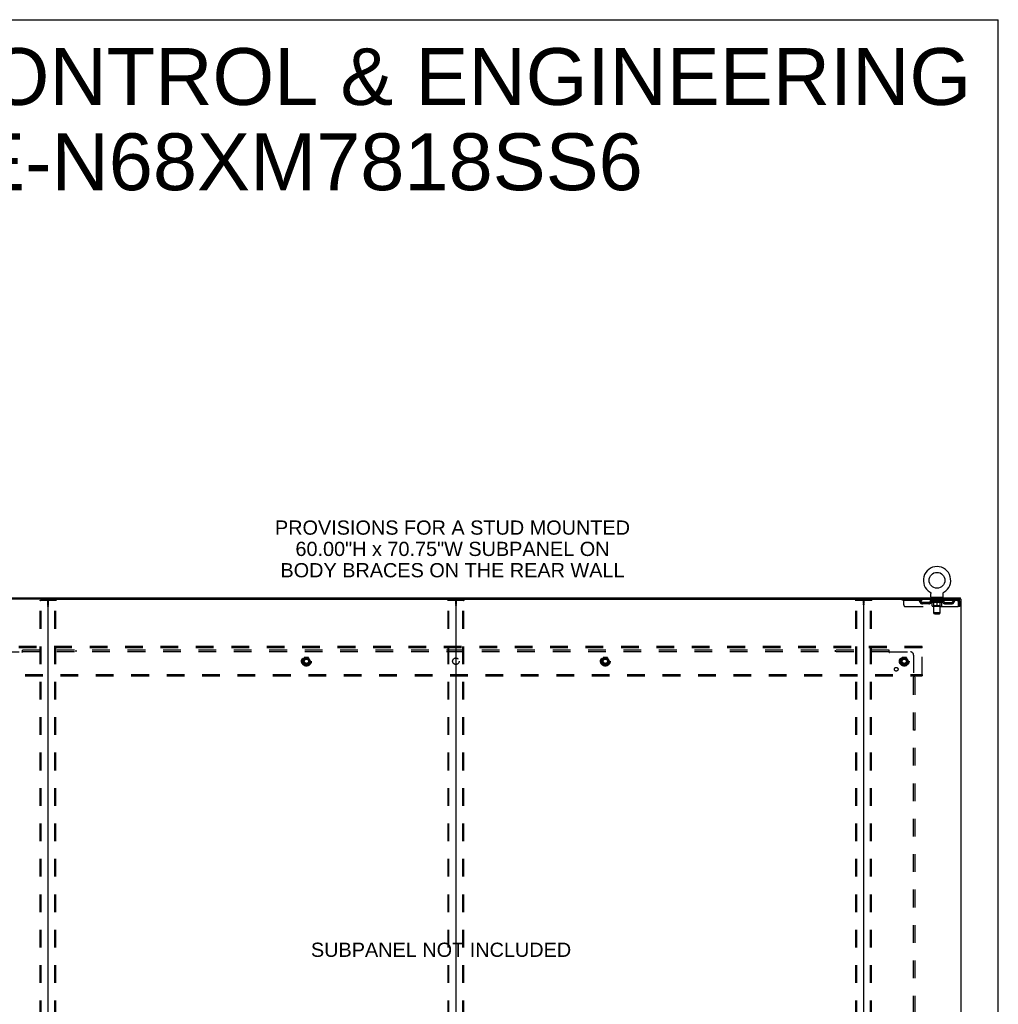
# Model space of a CAD drawing. Header units: inches. Extents: x 0 to 248, y 0 to 160.
# Tile 68 of 68: x 172 to 248, y 85 to 160. Entities that reach past the tile are written whole.
import ezdxf

# ---------------------------------------------------------------- set-up
doc = ezdxf.new("R2010")
doc.units = ezdxf.units.IN
doc.header["$LTSCALE"] = 13.627625
doc.header["$MEASUREMENT"] = 0
doc.linetypes.add('DOT', pattern=[0.2, 0.1, -0.1])
doc.linetypes.add('HIDDEN', pattern=[0.2, 0.1, -0.1])
doc.layers.get('0').update_dxf_attribs({"linetype": 'CONTINUOUS'})
for name, color, linetype in [('DEFAULT_2', 8, 'HIDDEN'), ('DIMENSIONS', 7, 'CONTINUOUS'), ('SUBPANEL', 7, 'CONTINUOUS'), ('WITNESSMARKS', 7, 'CONTINUOUS')]:
    doc.layers.add(name, color=color, linetype=linetype)
doc.styles.get("Standard").update_dxf_attribs({"font": 'arial.ttf'})

msp = doc.modelspace()

# ---------------------------------------------------------------- linework, layer by layer
at = {"color": 7, "linetype": 'Continuous'}
for p, q in [((0, 160.325), (247.775, 160.325)), ((247.775, 0), (247.775, 160.325)), ((242.523, 116.285), (242.522, 116.285)), ((242.522, 116.285), (242.525, 116.284)), ((242.525, 116.284), (242.528, 116.282)), ((242.528, 116.282), (242.53, 116.281)), ((242.53, 116.281), (242.533, 116.278)), ((242.533, 116.278), (242.537, 116.276)), ((242.537, 116.276), (242.54, 116.273)), ((242.54, 116.273), (242.543, 116.27)), ((242.543, 116.27), (242.546, 116.267)), ((242.546, 116.267), (242.55, 116.264)), ((242.549, 116.264), (242.552, 116.261)), ((242.552, 116.261), (242.555, 116.257)), ((242.555, 116.257), (242.558, 116.254)), ((242.558, 116.254), (242.561, 116.251)), ((242.561, 116.251), (242.563, 116.247)), ((242.563, 116.247), (242.565, 116.243)), ((242.565, 116.243), (242.568, 116.24)), ((242.568, 116.24), (242.57, 116.236)), ((242.57, 116.236), (242.572, 116.232)), ((242.572, 116.232), (242.573, 116.228)), ((242.573, 116.228), (242.575, 116.224)), ((242.575, 116.224), (242.577, 116.22)), ((242.577, 116.22), (242.578, 116.216)), ((242.578, 116.216), (242.579, 116.212)), ((242.584, 116.186), (242.584, 116.182)), ((242.584, 116.182), (242.584, 116.178)), ((242.584, 115.929), (242.584, 116.178)), ((243.534, 115.929), (243.534, 116.178)), ((243.537, 116.207), (243.538, 116.212)), ((243.538, 116.212), (243.54, 116.216)), ((243.54, 116.216), (243.541, 116.22)), ((243.541, 116.22), (243.543, 116.224)), ((243.543, 116.224), (243.544, 116.228)), ((243.544, 116.228), (243.546, 116.232)), ((243.546, 116.232), (243.548, 116.236)), ((243.548, 116.236), (243.55, 116.24)), ((243.55, 116.24), (243.552, 116.243)), ((243.552, 116.243), (243.555, 116.247)), ((243.555, 116.247), (243.557, 116.251)), ((243.557, 116.251), (243.56, 116.254)), ((243.56, 116.254), (243.562, 116.257)), ((243.562, 116.257), (243.565, 116.261)), ((243.565, 116.261), (243.568, 116.264)), ((243.568, 116.264), (243.571, 116.267)), ((243.571, 116.267), (243.574, 116.27)), ((243.574, 116.27), (243.578, 116.273)), ((243.578, 116.273), (243.581, 116.276)), ((243.581, 116.276), (243.584, 116.278)), ((243.584, 116.278), (243.588, 116.281)), ((243.588, 116.281), (243.589, 116.282)), ((243.588, 116.281), (243.589, 116.282)), ((243.589, 116.282), (243.592, 116.284)), ((243.592, 116.284), (243.595, 116.285)), ((243.595, 116.285), (243.595, 116.285)), ((174.623, 115.735), (237.453, 115.735)), ((206.038, 115.695), (206.038, 47.983)), ((243.496, 115.869), (242.621, 115.869)), ((242.621, 115.869), (242.621, 115.839)), ((243.496, 115.869), (243.496, 115.839)), ((244.857, 115.735), (244.823, 115.735)), ((244.861, 115.735), (244.861, 115.839))]:
    msp.add_line(p, q, dxfattribs=at)
at = {"color": 3, "linetype": 'Continuous'}
for p, q in [((167.215, 115.839), (244.861, 115.839)), ((174.623, 115.735), (167.253, 115.735)), ((174.663, 47.983), (174.663, 115.695)), ((237.413, 115.695), (237.413, 47.983)), ((237.453, 115.735), (244.823, 115.735)), ((244.857, 115.735), (244.913, 115.735)), ((244.913, 47.943), (244.913, 115.735))]:
    msp.add_line(p, q, dxfattribs=at)
at = {"color": 7, "linetype": 'Continuous'}
for points in [[(242.579, 116.212), (242.58, 116.207), (242.581, 116.203), (242.582, 116.199), (242.583, 116.195), (242.583, 116.19), (242.584, 116.186), (242.584, 116.182)], [(243.534, 116.178), (243.534, 116.182), (243.534, 116.186), (243.534, 116.19), (243.535, 116.195), (243.536, 116.199), (243.536, 116.203), (243.537, 116.207)], [(243.534, 116.182), (243.534, 116.186), (243.534, 116.19), (243.535, 116.195), (243.536, 116.199)]]:
    msp.add_lwpolyline(points, dxfattribs=at)
msp.add_circle((243.059, 117.193), 0.609, dxfattribs=at)
for centre, radius, start, end in [((243.059, 117.193), 1.054, 300.39933, 239.60066), ((242.644, 115.929), 0.06, 180, 270), ((243.474, 115.929), 0.06, 270, 360), ((174.703, 115.695), 0.04, 90, 180), ((205.998, 115.695), 0.04, 0, 90), ((206.078, 115.695), 0.04, 90, 180), ((237.373, 115.695), 0.04, 0, 90)]:
    msp.add_arc(centre, radius, start, end, dxfattribs=at)
at = {"color": 3, "linetype": 'Continuous'}
for centre, start, end in [((174.623, 115.695), 0, 90), ((237.453, 115.695), 90, 180)]:
    msp.add_arc(centre, 0.04, start, end, dxfattribs=at)
at = {"layer": 'DEFAULT_2', "color": 8, "linetype": 'HIDDEN'}
for p, q in [((242.528, 116.282), (242.53, 116.281)), ((174.059, 48.056), (174.059, 115.621)), ((174.08, 115.651), (175.245, 115.651)), ((174.132, 48.056), (174.132, 115.621)), ((175.193, 48.056), (175.193, 115.621)), ((175.267, 48.056), (175.267, 115.621)), ((205.434, 48.056), (205.434, 115.621)), ((205.455, 115.651), (206.62, 115.651)), ((205.507, 48.056), (205.507, 115.621)), ((206.568, 48.056), (206.568, 115.621)), ((206.642, 48.056), (206.642, 115.621)), ((236.809, 48.056), (236.809, 115.621)), ((236.83, 115.651), (237.995, 115.651)), ((236.882, 48.056), (236.882, 115.621)), ((237.943, 48.056), (237.943, 115.621)), ((238.017, 48.056), (238.017, 115.621)), ((240.371, 115.735), (240.371, 115.631)), ((244.642, 115.631), (240.371, 115.631)), ((240.496, 115.297), (240.496, 115.735)), ((240.621, 115.172), (244.675, 115.172)), ((241.471, 115.735), (241.471, 115.631)), ((242.427, 115.484), (241.944, 115.484)), ((241.944, 115.38), (241.944, 115.484)), ((242.427, 115.38), (241.944, 115.38)), ((242.194, 115.38), (242.194, 115.484)), ((242.553, 115.593), (242.553, 115.631)), ((243.565, 115.593), (242.553, 115.593)), ((242.68, 115.504), (242.553, 115.593)), ((242.56, 115.625), (242.56, 115.631)), ((242.567, 115.623), (242.567, 115.625)), ((242.567, 115.623), (243.55, 115.623)), ((242.574, 115.623), (242.574, 115.625)), ((242.575, 115.623), (242.575, 115.625)), ((242.583, 115.625), (242.583, 115.631)), ((242.596, 115.623), (242.596, 115.625)), ((242.598, 115.623), (242.598, 115.625)), ((242.62, 115.625), (242.62, 115.631)), ((242.621, 115.631), (242.621, 115.735)), ((242.632, 115.623), (242.632, 115.625)), ((242.634, 115.623), (242.634, 115.625)), ((242.797, 115.625), (242.637, 115.625)), ((242.671, 115.625), (242.671, 115.631)), ((242.672, 115.623), (242.672, 115.625)), ((242.673, 115.623), (242.673, 115.625)), ((242.675, 115.623), (242.675, 115.625)), ((242.68, 115.504), (242.688, 115.504)), ((242.681, 115.623), (242.681, 115.625)), ((242.681, 115.623), (242.681, 115.625)), ((242.684, 115.623), (242.684, 115.625)), ((242.686, 115.623), (242.686, 115.626)), ((242.688, 115.214), (242.688, 115.539)), ((242.69, 115.623), (242.69, 115.625)), ((242.701, 115.623), (242.701, 115.625)), ((242.714, 115.869), (242.714, 115.839)), ((242.716, 115.623), (242.716, 115.627)), ((242.716, 115.623), (242.716, 115.625)), ((243.4, 115.184), (242.718, 115.184)), ((242.732, 115.623), (242.732, 115.625)), ((242.733, 115.625), (242.733, 115.631)), ((242.741, 115.623), (242.741, 115.625)), ((242.744, 115.623), (242.744, 115.625)), ((242.749, 115.779), (242.749, 115.859)), ((242.752, 115.623), (242.752, 115.625)), ((242.818, 115.769), (242.759, 115.769)), ((242.761, 115.623), (242.761, 115.629)), ((242.773, 115.623), (242.773, 115.625)), ((242.776, 115.623), (242.776, 115.625)), ((242.809, 115.216), (242.777, 115.184)), ((242.797, 115.623), (242.797, 115.625)), ((242.851, 115.625), (242.801, 115.625)), ((242.802, 115.504), (242.946, 115.504)), ((242.806, 115.625), (242.806, 115.631)), ((242.809, 115.216), (242.809, 115.591)), ((243.309, 115.216), (242.809, 115.216)), ((242.81, 114.679), (242.81, 115.759)), ((242.811, 115.623), (242.811, 115.625)), ((242.815, 115.623), (242.815, 115.625)), ((242.82, 115.623), (242.82, 115.63)), ((242.823, 115.623), (242.823, 115.625)), ((242.832, 115.623), (242.832, 115.625)), ((242.851, 115.623), (242.851, 115.625)), ((242.911, 115.625), (242.864, 115.625)), ((242.88, 115.623), (242.88, 115.625)), ((242.886, 115.625), (242.886, 115.631)), ((242.889, 115.623), (242.889, 115.625)), ((242.891, 115.623), (242.891, 115.63)), ((242.893, 115.623), (242.893, 115.625)), ((242.899, 115.623), (242.899, 115.626)), ((242.911, 115.623), (242.911, 115.625)), ((242.975, 115.625), (242.932, 115.625)), ((242.942, 115.623), (242.942, 115.625)), ((242.967, 115.625), (243.029, 115.629)), ((242.971, 115.625), (242.971, 115.631)), ((242.971, 115.625), (242.971, 115.631)), ((242.971, 115.631), (242.971, 115.631)), ((242.971, 115.623), (242.971, 115.625)), ((242.974, 115.623), (242.974, 115.626)), ((242.975, 115.623), (242.975, 115.625)), ((242.976, 115.623), (242.976, 115.625)), ((243.004, 115.625), (243.055, 115.625)), ((243.008, 115.623), (243.008, 115.625)), ((243.012, 115.625), (243.012, 115.628)), ((243.029, 115.625), (243.029, 115.629)), ((243.042, 115.623), (243.042, 115.625)), ((243.057, 115.626), (243.057, 115.625)), ((243.057, 115.623), (243.057, 115.626)), ((243.057, 115.623), (243.057, 115.625)), ((243.059, 115.631), (243.15, 115.625)), ((243.059, 115.625), (243.059, 115.631)), ((243.059, 115.184), (243.059, 115.539)), ((243.061, 115.623), (243.061, 115.626)), ((243.061, 115.626), (243.061, 115.625)), ((243.061, 115.623), (243.061, 115.625)), ((243.075, 115.625), (243.114, 115.625)), ((243.075, 115.623), (243.075, 115.625)), ((243.11, 115.623), (243.11, 115.625)), ((243.142, 115.625), (243.186, 115.625)), ((243.142, 115.623), (243.142, 115.625)), ((243.142, 115.623), (243.142, 115.625)), ((243.143, 115.623), (243.143, 115.626)), ((243.146, 115.631), (243.147, 115.631)), ((243.146, 115.625), (243.146, 115.631)), ((243.146, 115.623), (243.146, 115.625)), ((243.147, 115.625), (243.147, 115.631)), ((243.172, 115.504), (243.316, 115.504)), ((243.175, 115.623), (243.175, 115.625)), ((243.207, 115.625), (243.254, 115.625)), ((243.207, 115.623), (243.207, 115.625)), ((243.219, 115.623), (243.219, 115.626)), ((243.225, 115.623), (243.225, 115.625)), ((243.227, 115.623), (243.227, 115.63)), ((243.229, 115.623), (243.229, 115.625)), ((243.232, 115.625), (243.232, 115.631)), ((243.238, 115.623), (243.238, 115.625)), ((243.267, 115.625), (243.316, 115.625)), ((243.267, 115.623), (243.267, 115.625)), ((243.286, 115.623), (243.286, 115.625)), ((243.295, 115.623), (243.295, 115.625)), ((243.298, 115.623), (243.298, 115.63)), ((243.359, 115.769), (243.3, 115.769)), ((243.303, 115.623), (243.303, 115.625)), ((243.306, 115.623), (243.306, 115.625)), ((243.308, 114.679), (243.308, 115.759)), ((243.309, 115.216), (243.309, 115.591)), ((243.309, 115.216), (243.341, 115.184)), ((243.312, 115.625), (243.312, 115.631)), ((243.32, 115.625), (243.481, 115.625)), ((243.32, 115.623), (243.32, 115.625)), ((243.342, 115.623), (243.342, 115.625)), ((243.344, 115.623), (243.344, 115.625)), ((243.357, 115.623), (243.357, 115.629)), ((243.366, 115.623), (243.366, 115.625)), ((243.369, 115.779), (243.369, 115.859)), ((243.373, 115.623), (243.373, 115.625)), ((243.376, 115.623), (243.376, 115.625)), ((243.384, 115.625), (243.384, 115.631)), ((243.385, 115.623), (243.385, 115.625)), ((243.402, 115.623), (243.402, 115.627)), ((243.402, 115.623), (243.402, 115.625)), ((243.404, 115.869), (243.404, 115.839)), ((243.416, 115.623), (243.416, 115.625)), ((243.428, 115.623), (243.428, 115.625)), ((243.429, 115.214), (243.429, 115.539)), ((243.429, 115.504), (243.438, 115.504)), ((243.431, 115.623), (243.431, 115.626)), ((243.434, 115.623), (243.434, 115.625)), ((243.437, 115.623), (243.437, 115.625)), ((243.437, 115.623), (243.437, 115.625)), ((243.438, 115.504), (243.565, 115.593)), ((243.443, 115.623), (243.443, 115.625)), ((243.445, 115.623), (243.445, 115.625)), ((243.446, 115.623), (243.446, 115.625)), ((243.447, 115.625), (243.447, 115.631)), ((243.483, 115.623), (243.483, 115.625)), ((243.486, 115.623), (243.486, 115.625)), ((243.496, 115.631), (243.496, 115.735)), ((243.497, 115.625), (243.497, 115.631)), ((243.52, 115.623), (243.52, 115.625)), ((243.521, 115.623), (243.521, 115.625)), ((243.534, 115.625), (243.534, 115.631)), ((243.543, 115.623), (243.543, 115.625)), ((243.543, 115.623), (243.543, 115.625)), ((243.55, 115.623), (243.55, 115.625)), ((243.557, 115.625), (243.557, 115.631)), ((243.565, 115.593), (243.565, 115.631)), ((243.69, 115.484), (244.173, 115.484)), ((243.69, 115.38), (244.173, 115.38)), ((243.923, 115.38), (243.923, 115.484)), ((244.173, 115.38), (244.173, 115.484)), ((244.642, 115.735), (244.642, 115.631)), ((244.675, 115.568), (244.675, 115.172)), ((244.809, 115.568), (244.705, 115.568)), ((244.705, 115.172), (244.705, 115.568)), ((244.809, 115.172), (244.705, 115.172)), ((244.809, 115.172), (244.809, 115.568)), ((243.308, 114.679), (242.81, 114.679)), ((242.87, 114.619), (242.81, 114.679)), ((242.87, 114.619), (243.248, 114.619)), ((243.248, 114.619), (243.308, 114.679)), ((241.913, 112.089), (170.163, 112.089)), ((241.913, 111.985), (170.163, 111.985)), ((241.913, 111.985), (241.913, 112.089)), ((241.913, 109.943), (241.913, 111.985)), ((194.375, 111.236), (194.22, 110.969)), ((194.22, 110.959), (194.375, 110.691)), ((194.692, 111.241), (194.383, 111.241)), ((194.692, 110.686), (194.383, 110.686)), ((194.855, 110.969), (194.701, 111.236)), ((194.701, 110.691), (194.855, 110.959)), ((217.375, 111.236), (217.22, 110.969)), ((217.22, 110.959), (217.375, 110.691)), ((217.692, 111.241), (217.383, 111.241)), ((217.692, 110.686), (217.383, 110.686)), ((217.855, 110.969), (217.701, 111.236)), ((217.701, 110.691), (217.855, 110.959)), ((240.375, 111.236), (240.22, 110.969)), ((240.22, 110.959), (240.375, 110.691)), ((240.692, 111.241), (240.383, 111.241)), ((240.692, 110.686), (240.383, 110.686)), ((240.855, 110.969), (240.701, 111.236)), ((240.701, 110.691), (240.855, 110.959)), ((170.163, 109.943), (241.913, 109.943)), ((241.913, 109.943), (241.913, 109.839)), ((170.163, 109.839), (241.913, 109.839))]:
    msp.add_line(p, q, dxfattribs=at)
for points in [[(174.059, 115.621), (174.06, 115.629), (174.062, 115.636), (174.065, 115.642), (174.07, 115.647), (174.074, 115.65), (174.08, 115.651)], [(174.154, 115.651), (174.148, 115.65), (174.143, 115.647), (174.139, 115.642), (174.135, 115.636), (174.133, 115.629), (174.132, 115.621)], [(175.193, 115.621), (175.192, 115.629), (175.19, 115.636), (175.187, 115.642), (175.183, 115.647), (175.178, 115.65), (175.172, 115.651)], [(175.245, 115.651), (175.251, 115.65), (175.256, 115.647), (175.26, 115.642), (175.264, 115.636), (175.266, 115.629), (175.267, 115.621)], [(205.434, 115.621), (205.435, 115.629), (205.437, 115.636), (205.44, 115.642), (205.445, 115.647), (205.449, 115.65), (205.455, 115.651)], [(205.529, 115.651), (205.523, 115.65), (205.518, 115.647), (205.514, 115.642), (205.51, 115.636), (205.508, 115.629), (205.507, 115.621)], [(206.568, 115.621), (206.567, 115.629), (206.565, 115.636), (206.562, 115.642), (206.558, 115.647), (206.553, 115.65), (206.547, 115.651)], [(206.62, 115.651), (206.626, 115.65), (206.631, 115.647), (206.635, 115.642), (206.639, 115.636), (206.641, 115.629), (206.642, 115.621)], [(236.809, 115.621), (236.81, 115.629), (236.812, 115.636), (236.815, 115.642), (236.82, 115.647), (236.824, 115.65), (236.83, 115.651)], [(236.904, 115.651), (236.898, 115.65), (236.893, 115.647), (236.889, 115.642), (236.885, 115.636), (236.883, 115.629), (236.882, 115.621)], [(237.943, 115.621), (237.942, 115.629), (237.94, 115.636), (237.937, 115.642), (237.933, 115.647), (237.928, 115.65), (237.922, 115.651)], [(237.995, 115.651), (238.001, 115.65), (238.006, 115.647), (238.01, 115.642), (238.014, 115.636), (238.016, 115.629), (238.017, 115.621)], [(242.808, 115.504), (242.788, 115.508), (242.769, 115.512), (242.749, 115.518), (242.729, 115.524), (242.709, 115.531), (242.688, 115.539)], [(242.688, 115.538), (242.708, 115.531), (242.727, 115.524), (242.746, 115.518), (242.765, 115.512), (242.784, 115.508), (242.802, 115.504)], [(243.059, 115.539), (243.038, 115.531), (243.018, 115.524), (242.997, 115.518), (242.978, 115.512), (242.958, 115.508), (242.938, 115.504)], [(242.946, 115.504), (242.964, 115.508), (242.983, 115.512), (243.002, 115.518), (243.021, 115.524), (243.04, 115.53), (243.059, 115.538)], [(243.179, 115.504), (243.16, 115.508), (243.14, 115.512), (243.12, 115.518), (243.1, 115.524), (243.079, 115.531), (243.059, 115.539)], [(243.059, 115.538), (243.078, 115.53), (243.097, 115.524), (243.116, 115.518), (243.135, 115.512), (243.153, 115.508), (243.172, 115.504)], [(243.429, 115.539), (243.409, 115.531), (243.388, 115.524), (243.368, 115.518), (243.349, 115.512), (243.329, 115.508), (243.309, 115.504)], [(243.316, 115.504), (243.334, 115.508), (243.353, 115.512), (243.372, 115.518), (243.391, 115.524), (243.41, 115.531), (243.429, 115.538)], [(244.647, 115.731), (244.644, 115.734), (244.642, 115.735)], [(244.656, 115.617), (244.654, 115.621), (244.651, 115.625), (244.649, 115.627), (244.647, 115.629), (244.644, 115.63), (244.642, 115.631)], [(244.647, 115.731), (244.649, 115.725), (244.651, 115.718), (244.654, 115.709), (244.656, 115.698), (244.658, 115.686), (244.661, 115.672), (244.663, 115.657), (244.665, 115.64), (244.668, 115.623), (244.67, 115.605), (244.672, 115.586), (244.675, 115.568)], [(244.656, 115.617), (244.658, 115.612), (244.661, 115.607), (244.663, 115.601), (244.665, 115.595), (244.668, 115.589), (244.67, 115.582), (244.672, 115.575), (244.675, 115.568)]]:
    msp.add_lwpolyline(points, dxfattribs=at)
for centre, radius in [((194.538, 110.964), 0.372), ((194.538, 110.964), 0.356), ((194.538, 110.964), 0.312), ((194.538, 110.964), 0.204), ((194.538, 110.964), 0.188), ((194.538, 110.964), 0.183), ((194.538, 110.964), 0.165), ((217.538, 110.964), 0.372), ((217.538, 110.964), 0.356), ((217.538, 110.964), 0.312), ((217.538, 110.964), 0.204), ((217.538, 110.964), 0.188), ((217.538, 110.964), 0.183), ((217.538, 110.964), 0.165), ((240.538, 110.964), 0.372), ((240.538, 110.964), 0.356), ((240.538, 110.964), 0.312), ((240.538, 110.964), 0.204), ((240.538, 110.964), 0.188), ((240.538, 110.964), 0.183), ((240.538, 110.964), 0.165)]:
    msp.add_circle(centre, radius, dxfattribs=at)
at = {"layer": 'DEFAULT_2', "color": 8, "linetype": 'DOT'}
for centre in [(194.538, 110.964), (217.538, 110.964), (240.538, 110.964)]:
    msp.add_circle(centre, 0.17, dxfattribs=at)
at = {"layer": 'DEFAULT_2', "color": 8, "linetype": 'HIDDEN'}
for centre, radius, start, end in [((240.621, 115.297), 0.125, 180, 270), ((241.655, 115.568), 0.167, 8.07163, 90), ((241.656, 115.568), 0.0625, 7.98631, 90), ((241.944, 115.609), 0.229, 187.98631, 270), ((241.944, 115.609), 0.125, 188.07163, 270), ((242.427, 115.609), 0.125, 270, 351.92837), ((242.427, 115.609), 0.229, 270, 352.01369), ((242.716, 115.568), 0.167, 90, 171.92837), ((242.716, 115.568), 0.0625, 90, 172.01369), ((242.718, 115.214), 0.0296, 180, 270), ((242.739, 115.859), 0.01, 0, 90), ((242.759, 115.779), 0.01, 180, 270), ((242.777, 115.591), 0.0318, 0, 90), ((242.8, 115.759), 0.01, 0, 90), ((243.318, 115.759), 0.01, 90, 180), ((243.341, 115.591), 0.0318, 90, 180), ((243.359, 115.779), 0.01, 270, 360), ((243.379, 115.859), 0.01, 90, 180), ((243.4, 115.214), 0.0296, 270, 360), ((243.401, 115.568), 0.167, 8.07163, 90), ((243.402, 115.568), 0.0625, 7.98631, 90), ((243.69, 115.609), 0.229, 187.98631, 270), ((243.69, 115.609), 0.125, 188.07163, 270), ((244.173, 115.609), 0.125, 270, 351.92837), ((244.173, 115.609), 0.229, 270, 352.01369), ((244.462, 115.568), 0.167, 90, 171.92837), ((244.462, 115.568), 0.0625, 90, 172.01369), ((244.642, 115.568), 0.167, 0, 90), ((244.642, 115.568), 0.063, 0, 90), ((194.229, 110.964), 0.01, 150.01268, 209.98829), ((194.383, 111.231), 0.01, 90.01235, 149.98915), ((194.383, 110.696), 0.01, 210.01204, 269.98872), ((194.692, 111.231), 0.01, 30.01204, 89.98872), ((194.692, 110.696), 0.01, 270.01235, 329.98915), ((194.847, 110.964), 0.01, 330.01268, 29.98829), ((217.229, 110.964), 0.01, 150.01268, 209.98829), ((217.383, 111.231), 0.01, 90.01235, 149.98915), ((217.383, 110.696), 0.01, 210.01204, 269.98872), ((217.692, 111.231), 0.01, 30.01204, 89.98872), ((217.692, 110.696), 0.01, 270.01235, 329.98915), ((217.847, 110.964), 0.01, 330.01268, 29.98829), ((240.229, 110.964), 0.01, 150.01268, 209.98829), ((240.383, 111.231), 0.01, 90.01235, 149.98915), ((240.383, 110.696), 0.01, 210.01204, 269.98872), ((240.692, 111.231), 0.01, 30.01204, 89.98872), ((240.692, 110.696), 0.01, 270.01235, 329.98915), ((240.847, 110.964), 0.01, 330.01268, 29.98829)]:
    msp.add_arc(centre, radius, start, end, dxfattribs=at)
for centre, major_axis, ratio, start_param, end_param in [((243.059, 115.631), (0.506, 0.005), 0.05963, 2.96643, 3.140963), ((242.537, 115.621), (0.158, 0), 0.060556, 0.430652, 1.470503), ((243.059, 115.631), (0.506, 0), 0.060556, -3.141593, -2.96706), ((242.537, 115.616), (0.158, 0.002), 0.05963, 1.376596, 1.469874), ((243.059, 115.631), (0.506, 0.011), 0.05688, 2.791345, 2.965878), ((242.517, 115.621), (0.158, 0.002), 0.05963, 0.25549, 1.295341), ((242.572, 115.621), (0.158, -0.002), 0.05963, 0.605815, 1.645666), ((243.059, 115.631), (0.506, -0.005), 0.05963, -2.96643, -2.791898), ((242.572, 115.616), (0.158, 0), 0.060556, 1.551758, 1.645036), ((242.517, 115.616), (0.158, 0.003), 0.05688, 1.20151, 1.294789), ((242.573, 115.618), (0.131, 0.001), 0.05963, 1.065228, 1.614276), ((242.557, 115.618), (0.131, 0.003), 0.05688, 0.890143, 1.43919), ((242.604, 115.618), (0.131, 0), 0.060556, 1.240391, 1.789438), ((243.059, 115.631), (0.506, 0.015), 0.052395, 2.616403, 2.790936), ((242.514, 115.621), (0.158, 0.003), 0.05688, 0.080405, 1.120256), ((242.622, 115.621), (0.158, -0.003), 0.05688, 0.7809, 1.820751), ((243.059, 115.631), (0.506, -0.011), 0.05688, -2.791345, -2.616812), ((242.622, 115.616), (0.158, -0.002), 0.05963, 1.72692, 1.820198), ((242.514, 115.616), (0.158, 0.005), 0.052395, 1.026568, 1.119847), ((242.557, 115.618), (0.131, 0.004), 0.052395, 0.715201, 1.264248), ((242.648, 115.618), (0.131, -0.001), 0.05963, 1.415553, 1.9646), ((243.059, 115.631), (0.506, 0.02), 0.046319, 2.441654, 2.616187), ((242.685, 115.621), (0.158, -0.005), 0.052395, 0.955842, 1.995693), ((243.059, 115.631), (0.506, -0.015), 0.052395, -2.616403, -2.44187), ((242.528, 115.621), (0.158, 0.005), 0.052395, -0.094537, 0.945314), ((242.685, 115.616), (0.158, -0.003), 0.05688, 1.902006, 1.995284), ((242.528, 115.616), (0.158, 0.006), 0.046319, 0.851819, 0.945098), ((242.571, 115.618), (0.131, 0.005), 0.046319, 0.540452, 1.089499), ((242.705, 115.618), (0.131, -0.003), 0.05688, 1.590638, 2.139686), ((243.059, 115.631), (0.506, 0.024), 0.038841, 2.267123, 2.441656), ((242.76, 115.621), (0.158, -0.006), 0.046319, 1.130591, 2.170442), ((242.558, 115.621), (0.158, 0.006), 0.046319, -0.269286, 0.770565), ((243.059, 115.631), (0.506, -0.02), 0.046319, -2.441654, -2.267121), ((242.76, 115.616), (0.158, -0.005), 0.052395, 2.076947, 2.170226), ((242.558, 115.616), (0.158, 0.007), 0.038841, 0.677289, 0.770567), ((242.601, 115.618), (0.131, 0.006), 0.038841, 0.365921, 0.914969), ((242.772, 115.618), (0.131, -0.004), 0.052395, 1.76558, 2.314627), ((243.059, 115.631), (0.506, 0.027), 0.030195, 2.09281, 2.267343), ((242.844, 115.621), (0.158, -0.007), 0.038841, 1.305122, 2.344973), ((242.603, 115.621), (0.158, 0.007), 0.038841, -0.443817, 0.596034), ((243.059, 115.631), (0.506, -0.024), 0.038841, -2.267123, -2.092591), ((242.844, 115.616), (0.158, -0.006), 0.046319, 2.251696, 2.344975), ((242.603, 115.616), (0.158, 0.008), 0.030195, 0.502975, 0.596254), ((242.644, 115.618), (0.131, 0.007), 0.030195, 0.191608, 0.740655), ((242.849, 115.618), (0.131, -0.005), 0.046319, 1.940329, 2.489376), ((242.661, 115.621), (0.158, 0.008), 0.030195, -0.61813, 0.421721), ((243.059, 115.631), (0.506, 0.029), 0.020645, 1.918687, 2.09322), ((242.934, 115.621), (0.158, -0.008), 0.030195, 1.479435, 2.519286), ((243.059, 115.631), (0.506, -0.027), 0.030195, -2.09281, -1.918277), ((242.934, 115.616), (0.158, -0.007), 0.038841, 2.426227, 2.519505), ((242.661, 115.616), (0.158, 0.009), 0.020645, 0.328852, 0.422131), ((242.7, 115.618), (0.131, 0.007), 0.020645, 0.017485, 0.566532), ((242.931, 115.618), (0.131, -0.006), 0.038841, 2.11486, 2.663907), ((242.732, 115.621), (0.158, 0.009), 0.020645, -0.792253, 0.247598), ((243.059, 115.631), (0.506, 0.03), 0.010478, 1.744704, 1.919237), ((243.028, 115.621), (0.158, -0.009), 0.020645, 1.653558, 2.693409), ((243.059, 115.631), (0.506, -0.029), 0.020645, -1.918687, -1.744154), ((243.028, 115.616), (0.158, -0.008), 0.030195, 2.60054, 2.693819), ((242.732, 115.616), (0.158, 0.009), 0.010478, 0.154869, 0.248148), ((242.767, 115.618), (0.131, 0.008), 0.010478, 6.126688, 6.675735), ((243.018, 115.618), (0.131, -0.007), 0.030195, 2.289173, 2.83822), ((242.813, 115.621), (0.158, 0.009), 0.010478, -0.966236, -0.000846), ((243.123, 115.621), (0.158, -0.009), 0.010478, 1.827541, 2.867392), ((243.059, 115.631), (0.506, -0.03), 0.010478, -1.744704, -1.570171), ((243.123, 115.616), (0.158, -0.009), 0.020645, 2.774664, 2.867942), ((243.106, 115.618), (0.131, -0.007), 0.020645, 2.463296, 3.012344), ((242.994, 115.621), (0.158, 0.009), 0.010478, 0.274201, 1.314052), ((242.925, 115.618), (0.131, 0.008), 0.010478, -0.000298, 0.504314), ((242.901, 115.616), (0.158, 0.009), 0.010478, 0.192946, 0.399283), ((243.059, 115.631), (0.506, 0.03), 0.010478, -1.578586, -1.396888), ((243.216, 115.616), (0.158, -0.009), 0.010478, 2.948646, 3.041925), ((243.192, 115.618), (0.131, -0.008), 0.010478, 2.637279, 3.142076), ((243.089, 115.621), (0.158, 0.009), 0.020645, 0.448184, 1.488034), ((243.012, 115.618), (0.131, 0.007), 0.020645, 0.129249, 0.678296), ((242.994, 115.616), (0.158, 0.009), 0.020645, 0.273651, 0.366929), ((243.305, 115.621), (0.158, -0.009), 0.010478, -3.140747, -2.175357), ((243.059, 115.631), (0.506, 0.029), 0.020645, -1.397439, -1.222906), ((243.059, 115.631), (0.506, -0.03), 0.010478, 1.222355, 1.396888), ((243.183, 115.621), (0.158, 0.008), 0.030195, 0.622307, 1.662158), ((243.1, 115.618), (0.131, 0.007), 0.030195, 0.303372, 0.852419), ((243.35, 115.618), (0.131, -0.008), 0.010478, 2.749043, 3.29809), ((243.385, 115.621), (0.158, -0.009), 0.020645, 2.893995, 3.933846), ((243.089, 115.616), (0.158, 0.008), 0.030195, 0.447774, 0.541052), ((243.385, 115.616), (0.158, -0.009), 0.010478, 2.893445, 2.986723), ((243.059, 115.631), (0.506, 0.027), 0.030195, -1.223315, -1.048783), ((243.059, 115.631), (0.506, -0.029), 0.020645, 1.048373, 1.222906), ((243.274, 115.621), (0.158, 0.007), 0.038841, 0.79662, 1.836471), ((243.186, 115.618), (0.131, 0.006), 0.038841, 0.477686, 1.026733), ((243.417, 115.618), (0.131, -0.007), 0.020645, 2.57506, 3.124108), ((243.456, 115.621), (0.158, -0.008), 0.030195, 2.719872, 3.759723), ((243.357, 115.621), (0.158, 0.006), 0.046319, 0.971151, 2.011002), ((243.183, 115.616), (0.158, 0.007), 0.038841, 0.622087, 0.715366), ((243.456, 115.616), (0.158, -0.009), 0.020645, 2.719462, 2.812741), ((243.059, 115.631), (0.506, 0.024), 0.038841, -1.049002, -0.874469), ((243.059, 115.631), (0.506, -0.027), 0.030195, 0.87425, 1.048783), ((243.269, 115.618), (0.131, 0.005), 0.046319, 0.652216, 1.201263), ((243.432, 115.621), (0.158, 0.005), 0.052395, 1.1459, 2.185751), ((243.473, 115.618), (0.131, -0.007), 0.030195, 2.400937, 2.949985), ((243.515, 115.621), (0.158, -0.007), 0.038841, 2.545558, 3.585409), ((243.345, 115.618), (0.131, 0.004), 0.052395, 0.826965, 1.376012), ((243.274, 115.616), (0.158, 0.006), 0.046319, 0.796618, 0.889896), ((243.515, 115.616), (0.158, -0.008), 0.030195, 2.545339, 2.638617), ((243.495, 115.621), (0.158, 0.003), 0.05688, 1.320842, 2.360692), ((243.059, 115.631), (0.506, 0.02), 0.046319, -0.874471, -0.699939), ((243.059, 115.631), (0.506, -0.024), 0.038841, 0.699936, 0.874469), ((243.56, 115.621), (0.158, -0.006), 0.046319, 2.371028, 3.410879), ((243.517, 115.618), (0.131, -0.006), 0.038841, 2.226624, 2.775671), ((243.546, 115.621), (0.158, 0.002), 0.05963, 1.495927, 2.535778), ((243.413, 115.618), (0.131, 0.003), 0.05688, 1.001907, 1.550954), ((243.59, 115.621), (0.158, -0.005), 0.052395, 2.196279, 3.23613), ((243.546, 115.618), (0.131, -0.005), 0.046319, 2.052093, 2.601141), ((243.357, 115.616), (0.158, 0.005), 0.052395, 0.971367, 1.064645), ((243.581, 115.621), (0.158, 0), 0.060556, 1.671089, 2.71094), ((243.56, 115.616), (0.158, -0.007), 0.038841, 2.371026, 2.464304), ((243.603, 115.621), (0.158, -0.003), 0.05688, 2.021337, 3.061188), ((243.059, 115.631), (0.506, 0.015), 0.052395, -0.699723, -0.52519), ((243.059, 115.631), (0.506, -0.02), 0.046319, 0.525406, 0.699939), ((243.6, 115.621), (0.158, -0.002), 0.05963, 1.846251, 2.886102), ((243.47, 115.618), (0.131, 0.001), 0.05963, 1.176993, 1.72604), ((243.561, 115.618), (0.131, -0.004), 0.052395, 1.877344, 2.426392), ((243.514, 115.618), (0.131, 0), 0.060556, 1.352155, 1.901202), ((243.56, 115.618), (0.131, -0.003), 0.05688, 1.702402, 2.25145), ((243.545, 115.618), (0.131, -0.001), 0.05963, 1.527317, 2.076364), ((243.432, 115.616), (0.158, 0.003), 0.05688, 1.146309, 1.239587), ((243.59, 115.616), (0.158, -0.006), 0.046319, 2.196495, 2.289773), ((243.059, 115.631), (0.506, 0.011), 0.05688, -0.524781, -0.350248), ((243.059, 115.631), (0.506, -0.015), 0.052395, 0.350657, 0.52519), ((243.495, 115.616), (0.158, 0.002), 0.05963, 1.321394, 1.414673), ((243.603, 115.616), (0.158, -0.005), 0.052395, 2.021746, 2.115024), ((243.059, 115.631), (0.506, 0.005), 0.05963, -0.349695, -0.175162), ((243.059, 115.631), (0.506, -0.011), 0.05688, 0.175715, 0.350248), ((243.546, 115.616), (0.158, 0), 0.060556, 1.496556, 1.589835), ((243.6, 115.616), (0.158, -0.003), 0.05688, 1.846804, 1.940083), ((243.581, 115.616), (0.158, -0.002), 0.05963, 1.671719, 1.764997), ((243.059, 115.631), (0.506, 0), 0.060556, -0.174533, 0), ((243.059, 115.631), (0.506, -0.005), 0.05963, 0.000629, 0.175162)]:
    msp.add_ellipse(centre, major_axis=major_axis, ratio=ratio, start_param=start_param, end_param=end_param, dxfattribs=at)
at = {"layer": 'SUBPANEL', "color": 8, "linetype": 'HIDDEN'}
for p, q in [((171.069, 111.683), (172.659, 111.683)), ((172.677, 111.701), (172.67, 111.694)), ((172.694, 111.642), (172.694, 111.808)), ((239.382, 111.808), (172.694, 111.808)), ((239.382, 111.683), (172.694, 111.683)), ((176.819, 111.683), (176.819, 111.808)), ((235.257, 111.683), (235.257, 111.808)), ((239.382, 111.642), (239.382, 111.808)), ((239.417, 111.683), (241.007, 111.683)), ((241.257, 111.433), (241.257, 109.843)), ((241.216, 109.808), (241.382, 109.808)), ((241.257, 53.87), (241.257, 109.808)), ((241.275, 109.825), (241.268, 109.832)), ((241.382, 53.87), (241.382, 109.808)), ((241.257, 105.683), (241.382, 105.683))]:
    msp.add_line(p, q, dxfattribs=at)
for points in [[(172.67, 111.694), (172.668, 111.692), (172.666, 111.69), (172.664, 111.688), (172.662, 111.686), (172.66, 111.684), (172.659, 111.683)], [(172.672, 111.663), (172.669, 111.668), (172.667, 111.67), (172.666, 111.672), (172.665, 111.675), (172.663, 111.677), (172.662, 111.679), (172.66, 111.681), (172.659, 111.683)], [(172.694, 111.642), (172.692, 111.642), (172.691, 111.643), (172.689, 111.644), (172.687, 111.645), (172.686, 111.646), (172.684, 111.647), (172.683, 111.649), (172.681, 111.65), (172.68, 111.652), (172.678, 111.653), (172.677, 111.655), (172.676, 111.657), (172.674, 111.659), (172.673, 111.661), (172.672, 111.663)], [(172.694, 111.721), (172.692, 111.719), (172.691, 111.716), (172.689, 111.714), (172.687, 111.712), (172.685, 111.71), (172.684, 111.708), (172.682, 111.706), (172.68, 111.705), (172.679, 111.703), (172.677, 111.701)], [(239.382, 111.721), (239.383, 111.719), (239.385, 111.716), (239.387, 111.714), (239.389, 111.712), (239.39, 111.71), (239.392, 111.708), (239.394, 111.706), (239.395, 111.705), (239.397, 111.703), (239.399, 111.701), (239.404, 111.696)], [(239.382, 111.642), (239.383, 111.642), (239.385, 111.643), (239.387, 111.644), (239.388, 111.645), (239.39, 111.646), (239.391, 111.647), (239.393, 111.649), (239.394, 111.65), (239.396, 111.652), (239.397, 111.653), (239.399, 111.655), (239.4, 111.657), (239.401, 111.659), (239.403, 111.661), (239.404, 111.663), (239.407, 111.668)], [(239.404, 111.696), (239.406, 111.694), (239.408, 111.692), (239.41, 111.69), (239.412, 111.688), (239.414, 111.686), (239.415, 111.684), (239.417, 111.683)], [(239.407, 111.668), (239.408, 111.67), (239.41, 111.672), (239.411, 111.675), (239.413, 111.677), (239.414, 111.679), (239.415, 111.681), (239.417, 111.683)], [(241.216, 109.808), (241.216, 109.809), (241.217, 109.811), (241.218, 109.813), (241.219, 109.814), (241.22, 109.816), (241.221, 109.817), (241.223, 109.819), (241.224, 109.82), (241.226, 109.822), (241.227, 109.823), (241.229, 109.825), (241.231, 109.826), (241.233, 109.827), (241.235, 109.829), (241.237, 109.83)], [(241.237, 109.83), (241.242, 109.833), (241.244, 109.834), (241.247, 109.836), (241.249, 109.837), (241.251, 109.839), (241.253, 109.84), (241.255, 109.841), (241.257, 109.843)], [(241.268, 109.832), (241.266, 109.834), (241.264, 109.836), (241.262, 109.838), (241.26, 109.84), (241.258, 109.841), (241.257, 109.843)], [(241.295, 109.808), (241.293, 109.809), (241.29, 109.811), (241.288, 109.813), (241.286, 109.815), (241.284, 109.816), (241.282, 109.818), (241.28, 109.82), (241.279, 109.821), (241.277, 109.823), (241.275, 109.825)]]:
    msp.add_lwpolyline(points, dxfattribs=at)
for centre, radius in [((194.538, 110.964), 0.25), ((206.038, 110.964), 0.25), ((217.538, 110.964), 0.25), ((240.538, 110.964), 0.25), ((239.919, 110.345), 0.141)]:
    msp.add_circle(centre, radius, dxfattribs=at)
msp.add_arc((241.007, 111.433), 0.25, 0, 90, dxfattribs=at)
at = {"layer": 'WITNESSMARKS', "color": 40, "linetype": 'Continuous'}
for p, q in [((174.6, 115.61), (174.725, 115.61)), ((174.6, 115.547), (174.725, 115.547)), ((174.6, 115.485), (174.725, 115.485)), ((174.6, 115.422), (174.725, 115.422)), ((174.6, 115.36), (174.725, 115.36)), ((174.6, 115.235), (174.725, 115.235)), ((205.975, 115.61), (206.1, 115.61)), ((205.975, 115.547), (206.1, 115.547)), ((205.975, 115.485), (206.1, 115.485)), ((205.975, 115.422), (206.1, 115.422)), ((205.975, 115.297), (206.1, 115.297)), ((237.35, 115.61), (237.475, 115.61)), ((237.35, 115.547), (237.475, 115.547)), ((237.35, 115.485), (237.475, 115.485)), ((237.35, 115.36), (237.475, 115.36))]:
    msp.add_line(p, q, dxfattribs=at)

# ---------------------------------------------------------------- texts
at = {"layer": 'DIMENSIONS', "color": 2, "linetype": 'Continuous', "attachment_point": 2, "line_spacing_factor": 0.9}
for s, insert, char_height, width in [('SAGINAW CONTROL & ENGINEERING\\PSCE-N68XM7818SS6', (190.372, 158.138), 4.3725, 110.43407), ('PROVISIONS FOR A STUD MOUNTED\\P60.00"H x 70.75"W SUBPANEL ON\\PBODY BRACES ON THE REAR WALL', (205.778, 121.794), 1.09312, 27.26311), ('SUBPANEL NOT INCLUDED', (204.898, 89.31), 1.09312, 19.98915)]:
    msp.add_mtext(s, dxfattribs=dict(at, insert=insert, char_height=char_height, width=width))

doc.saveas('drawing.dxf')
